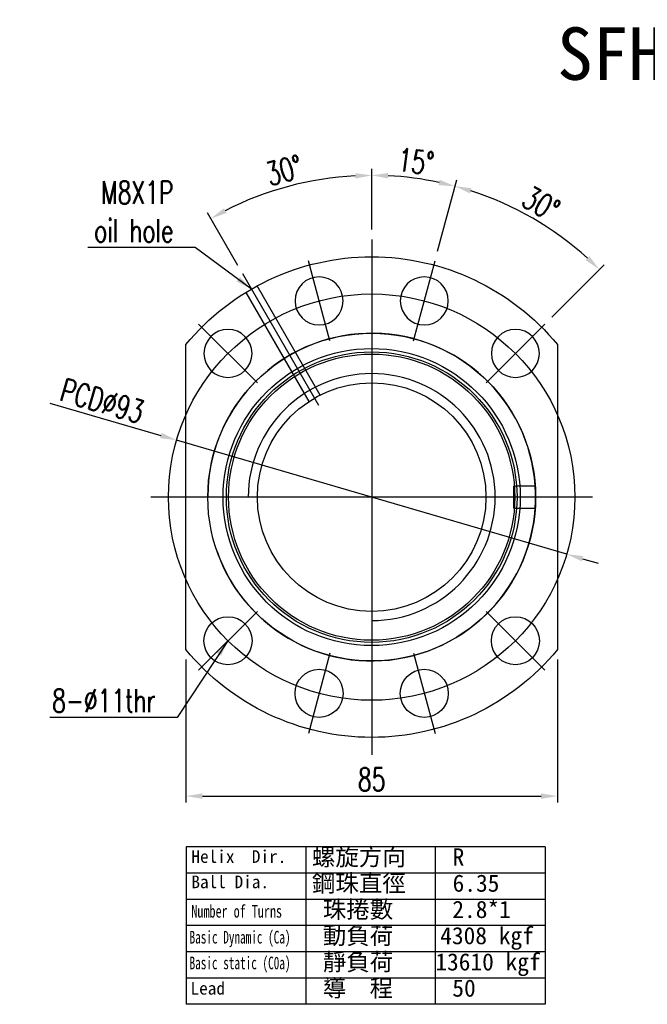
# Model space of a CAD drawing. Extents: x -381 to 2037, y -503 to 705.
# Tile 1 of 55: x -381 to -237, y -55 to 170. Entities that reach past the tile are written whole.
import ezdxf
from ezdxf.enums import TextEntityAlignment as Align
from ezdxf.lldxf.tags import DXFTag

# ---------------------------------------------------------------- set-up
doc = ezdxf.new("R2010")
doc.units = 0
doc.header["$LTSCALE"] = 2
doc.header["$MEASUREMENT"] = 0
for name, color, linetype in [('CHA', 7, 'Continuous'), ('CL', 1, 'CENTER'), ('HID', 2, 'DASHED'), ('OUT', 3, 'Continuous')]:
    doc.layers.add(name, color=color, linetype=linetype)
doc.styles.add('DIM-7', font='SIMPLEX.shx', dxfattribs={"width": 0.7, "bigfont": 'chineset.shx'})
doc.styles.add('T', font='kaiu.ttf')
tags = doc.linetypes.add('CENTER', pattern=[2, 1.25, -0.25, 0.25, -0.25]).pattern_tags.tags
tags[10:11] = [DXFTag(74, 4), DXFTag(75, 0), DXFTag(340, '0'), DXFTag(46, 0.0), DXFTag(50, 0.0), DXFTag(44, 0.0), DXFTag(45, 0.0)]
tags[8:9] = [DXFTag(74, 4), DXFTag(75, 0), DXFTag(340, '0'), DXFTag(46, 0.0), DXFTag(50, 0.0), DXFTag(44, 0.0), DXFTag(45, 0.0)]
tags[6:7] = [DXFTag(74, 4), DXFTag(75, 0), DXFTag(340, '0'), DXFTag(46, 0.0), DXFTag(50, 0.0), DXFTag(44, 0.0), DXFTag(45, 0.0)]
tags[4:5] = [DXFTag(74, 4), DXFTag(75, 0), DXFTag(340, '0'), DXFTag(46, 0.0), DXFTag(50, 0.0), DXFTag(44, 0.0), DXFTag(45, 0.0)]
tags = doc.linetypes.add('DASHED', pattern=[0.75, 0.5, -0.25]).pattern_tags.tags
tags[6:7] = [DXFTag(74, 4), DXFTag(75, 0), DXFTag(340, '0'), DXFTag(46, 0.0), DXFTag(50, 0.0), DXFTag(44, 0.0), DXFTag(45, 0.0)]
tags[4:5] = [DXFTag(74, 4), DXFTag(75, 0), DXFTag(340, '0'), DXFTag(46, 0.0), DXFTag(50, 0.0), DXFTag(44, 0.0), DXFTag(45, 0.0)]
doc.dimstyles.new('CNS', dxfattribs={"dimtxt": 3.5, "dimasz": 2.5, "dimexe": 1, "dimexo": 1.5, "dimgap": 0.09, "dimtad": 0, "dimdsep": 46, "dimtxsty": 'DIM-7', "dimcen": 0.09, "dimclrd": 1, "dimclre": 1, "dimclrt": 4, "dimadec": 0, "dimazin": 0, "dimtfac": 1, "dimtix": 1, "dimtmove": 2, "dimatfit": 3, "dimfxl": 1, "dimtvp": 0.971429, "dimtolj": 1, "dimarcsym": 0})

# ---------------------------------------------------------------- blocks, each defined once
blk = doc.blocks.new('*D5')
at = {"layer": 'CHA', "lineweight": -2, "transparency": 16777216}
for p, q in [((-342.49, 23.97), (-342.49, -8.81)), ((-257.49, 23.97), (-257.49, -8.81)), ((-338.74, -7.31), (-261.24, -7.31))]:
    blk.add_line(p, q, dxfattribs=at)
at = {"layer": 'CHA', "transparency": 16777216}
for points in [[(-338.74, -6.69), (-338.74, -7.94), (-342.49, -7.31)], [(-261.24, -6.69), (-261.24, -7.94), (-257.49, -7.31)]]:
    blk.add_solid(points, dxfattribs=at)
at = {"layer": 'DEFPOINTS', "color": 0, "transparency": 16777216}
for p in [(-342.49, 26.22), (-257.49, 26.22), (-257.49, -7.31)]:
    blk.add_point(p, dxfattribs=at)
at = {"layer": 'CHA', "transparency": 16777216, "insert": (-299.99, -3.49), "char_height": 5.25, "attachment_point": 5, "style": 'DIM-7'}
blk.add_mtext('\\A1;85', dxfattribs=at)
blk = doc.blocks.new('*D6')
at = {"layer": 'CHA', "lineweight": -2, "transparency": 16777216}
for p, q in [((-299.99, 122.38), (-299.99, 136.26)), ((-330.62, 114.17), (-337.56, 126.19))]:
    blk.add_line(p, q, dxfattribs=at)
blk.add_arc((-299.99, 61.13), 73.63, 92.9185, 117.0815, dxfattribs=at)
at = {"layer": 'CHA', "transparency": 16777216}
for points in [[(-303.76, 135.28), (-303.73, 134.04), (-299.99, 134.76)], [(-333.21, 126.13), (-333.81, 127.23), (-336.81, 124.89)]]:
    blk.add_solid(points, dxfattribs=at)
at = {"layer": 'DEFPOINTS', "color": 0, "transparency": 16777216}
for p in [(-312.78, 133.64), (-299.99, 120.13), (-329.49, 112.22), (-312.12, 82.13), (-299.99, 2.13)]:
    blk.add_point(p, dxfattribs=at)
at = {"layer": 'CHA', "transparency": 16777216, "insert": (-320.04, 135.94), "char_height": 5.25, "attachment_point": 5, "rotation": 15, "style": 'DIM-7'}
blk.add_mtext('\\A1;30°', dxfattribs=at)
blk = doc.blocks.new('*D7')
at = {"layer": 'CHA', "lineweight": -2, "transparency": 16777216}
for p, q in [((-373.61, 82.64), (-348.23, 75.22)), ((-255.36, 48.08), (-344.63, 74.17)), ((-251.76, 47.03), (-248.16, 45.98))]:
    blk.add_line(p, q, dxfattribs=at)
at = {"layer": 'CHA', "transparency": 16777216}
for points in [[(-348.05, 75.82), (-348.4, 74.62), (-344.63, 74.17)], [(-251.59, 47.63), (-251.94, 46.43), (-255.36, 48.08)]]:
    blk.add_solid(points, dxfattribs=at)
at = {"layer": 'DEFPOINTS', "color": 0, "transparency": 16777216}
for p in [(-344.63, 74.17), (-255.36, 48.08)]:
    blk.add_point(p, dxfattribs=at)
at = {"layer": 'CHA', "transparency": 16777216, "insert": (-361.65, 83.13), "char_height": 5.25, "attachment_point": 5, "rotation": 343.7085, "style": 'DIM-7'}
blk.add_mtext('\\A1;PCD∅93', dxfattribs=at)
blk = doc.blocks.new('*D14')
at = {"layer": 'CHA', "lineweight": -2, "transparency": 16777216}
for p, q in [((-299.99, 122.38), (-299.99, 136.28)), ((-284.92, 117.39), (-280.54, 133.72))]:
    blk.add_line(p, q, dxfattribs=at)
blk.add_arc((-299.99, 61.13), 73.65, 77.9174, 87.0826, dxfattribs=at)
at = {"layer": 'CHA', "transparency": 16777216}
for points in [[(-296.26, 134.06), (-296.23, 135.31), (-299.99, 134.78)], [(-284.43, 133.76), (-284.72, 132.54), (-280.93, 132.27)]]:
    blk.add_solid(points, dxfattribs=at)
at = {"layer": 'DEFPOINTS', "color": 0, "transparency": 16777216}
for p in [(-287.2, 133.66), (-299.99, 120.13), (-285.5, 115.22), (-290.42, 96.87), (-299.99, 2.13)]:
    blk.add_point(p, dxfattribs=at)
at = {"layer": 'CHA', "transparency": 16777216, "insert": (-289.88, 137.94), "char_height": 5.25, "attachment_point": 5, "rotation": 352.5, "style": 'DIM-7'}
blk.add_mtext('\\A1;15°', dxfattribs=at)
blk = doc.blocks.new('*D15')
at = {"layer": 'CHA', "lineweight": -2, "transparency": 16777216}
for p, q in [((-284.92, 117.39), (-280.54, 133.74)), ((-258.8, 102.32), (-246.83, 114.29))]:
    blk.add_line(p, q, dxfattribs=at)
blk.add_arc((-299.99, 61.13), 73.68, 47.9164, 72.0836, dxfattribs=at)
at = {"layer": 'CHA', "transparency": 16777216}
for points in [[(-277.5, 130.63), (-277.15, 131.83), (-280.92, 132.3)], [(-250.18, 116.26), (-251.04, 115.36), (-247.89, 113.23)]]:
    blk.add_solid(points, dxfattribs=at)
at = {"layer": 'DEFPOINTS', "color": 0, "transparency": 16777216}
for p in [(-257.73, 121.48), (-285.5, 115.22), (-260.4, 100.72), (-290.42, 96.87), (-273.83, 87.29)]:
    blk.add_point(p, dxfattribs=at)
at = {"layer": 'CHA', "transparency": 16777216, "insert": (-261.24, 128.25), "char_height": 5.25, "attachment_point": 5, "rotation": 330, "style": 'DIM-7'}
blk.add_mtext('\\A1;30°', dxfattribs=at)

msp = doc.modelspace()

# ---------------------------------------------------------------- linework, layer by layer
at = {"layer": 'CHA', "color": 0}
for p, q in [((-260.306, -18.934), (-342.44, -18.934)), ((-342.44, -18.934), (-342.44, -54.963)), ((-315.062, -18.934), (-315.062, -54.963)), ((-285.434, -18.934), (-285.434, -54.963)), ((-260.306, -18.934), (-260.306, -54.963)), ((-260.306, -24.939), (-342.44, -24.939)), ((-260.306, -30.944), (-342.44, -30.944)), ((-260.306, -36.948), (-342.44, -36.948)), ((-260.306, -42.953), (-342.44, -42.953)), ((-260.306, -48.958), (-342.44, -48.958)), ((-260.306, -54.963), (-342.44, -54.963))]:
    msp.add_line(p, q, dxfattribs=at)
msp.add_arc((-299.993, 61.127), 28.255, 270, 180, dxfattribs=at)
at = {"layer": 'CL', "color": 0, "ltscale": 5}
for p, q in [((-299.993, 120.127), (-299.993, 2.127)), ((-249.493, 61.127), (-350.493, 61.127))]:
    msp.add_line(p, q, dxfattribs=at)
at = {"layer": 'CL', "color": 0, "ltscale": 2}
for p, q in [((-309.57, 96.866), (-314.487, 115.219)), ((-290.417, 96.866), (-285.5, 115.219)), ((-312.121, 82.132), (-329.493, 112.222)), ((-326.156, 87.29), (-339.591, 100.725)), ((-273.831, 87.29), (-260.395, 100.725)), ((-326.156, 34.964), (-339.591, 21.529)), ((-273.831, 34.964), (-260.395, 21.529)), ((-309.57, 25.387), (-314.487, 7.035)), ((-290.417, 25.387), (-285.5, 7.035))]:
    msp.add_line(p, q, dxfattribs=at)
at = {"layer": 'CL', "color": 0, "ltscale": 5}
msp.add_circle((-299.993, 61.127), 46.5, dxfattribs=at)
at = {"layer": 'HID', "color": 0, "ltscale": 2.154286}
for p, q in [((-311.748, 84.486), (-326.184, 109.49)), ((-328.783, 107.991), (-314.346, 82.986)), ((-262.576, 63.627), (-267.493, 63.627)), ((-267.493, 58.627), (-267.493, 63.627)), ((-267.493, 58.627), (-262.577, 58.627))]:
    msp.add_line(p, q, dxfattribs=at)
for radius in [37.5, 34]:
    msp.add_circle((-299.993, 61.127), radius, dxfattribs=at)
at = {"layer": 'OUT', "color": 0}
for p, q in [((-342.493, 26.216), (-342.493, 96.037)), ((-257.493, 96.037), (-257.493, 26.216))]:
    msp.add_line(p, q, dxfattribs=at)
at = {"layer": 'OUT', "color": 0, "extrusion": (0, 0, -1)}
for centre in [(312.029, 106.042), (287.958, 106.042), (332.874, 94.007), (267.113, 94.007)]:
    msp.add_circle(centre, 5.5, dxfattribs=at)
at = {"layer": 'OUT', "color": 0}
for centre, radius in [((-299.993, 61.127), 33.25), ((-299.993, 61.127), 32.75), ((-299.993, 61.127), 26.15), ((-332.874, 28.246), 5.5), ((-267.113, 28.246), 5.5), ((-312.029, 16.211), 5.5), ((-287.958, 16.211), 5.5)]:
    msp.add_circle(centre, radius, dxfattribs=at)
at = {"layer": 'OUT', "color": 0, "extrusion": (0, 0, -1)}
for start, end in [(39.40057, 140.59943), (219.40057, 320.59943)]:
    msp.add_arc((299.993, 61.127), 55, start, end, dxfattribs=at)
at = {"layer": 'OUT', "color": 0}
msp.add_arc((-299.993, 61.127), 37.5, 199.3701, 179.75236, dxfattribs=at)

# ---------------------------------------------------------------- texts
at = {"layer": 'CHA', "color": 0, "style": 'T'}
msp.add_text('SFH5050', height=12, dxfattribs=at).set_placement((-228.997, 162.633), align=Align.MIDDLE)
for s, height, p in [('Helix  Dir.', 2.90304, (-341.247, -22.588)), ('螺旋方向', 3.9375, (-313.671, -23.197)), ('R', 3.938, (-281.483, -23.197)), ('鋼珠直徑', 3.9375, (-313.671, -29.201)), ('Ball Dia.', 2.903, (-341.247, -28.385)), ('6.35', 3.9375, (-281.483, -29.201)), ('珠捲數', 3.9375, (-311.171, -35.206)), ('2.8*1', 3.9375, (-281.543, -35.206)), ('動負荷', 3.9375, (-311.171, -41.211)), ('4308 kgf', 3.9375, (-284.319, -41.211)), ('靜負荷', 3.9375, (-311.171, -47.216)), ('13610 kgf', 3.9375, (-285.434, -47.216)), ('導  程', 3.9375, (-311.171, -53.22)), ('50', 3.9375, (-281.543, -53.22)), ('Lead', 2.903, (-341.455, -52.746))]:
    msp.add_text(s, height=height, dxfattribs=at).set_placement(p)
for s, width, p in [('Number of Turns', 0.7, (-341.247, -35.117)), ('Basic Dynamic (Ca)', 0.65, (-341.662, -41.049)), ('Basic static (C0a)', 0.65, (-341.662, -46.945))]:
    msp.add_text(s, height=2.90304, dxfattribs=dict(at, width=width)).set_placement(p)
at = {"layer": 'CHA', "color": 0, "char_height": 5.25, "attachment_point": 9, "style": 'DIM-7'}
for s, insert in [('\\A1;M8X1P\\Poil hole', (-345.36, 119.475)), ('\\A1;8-∅11thr', (-349.459, 11.905))]:
    msp.add_mtext(s, dxfattribs=dict(at, insert=insert))

# ---------------------------------------------------------------- dimensions: what is measured, and where the dimension line sits
at = {"layer": 'CHA', "color": 0}
for base, line1, line2, picture, middle in [((-287.203, 133.662), ((-290.417, 96.866), (-285.5, 115.219)), ((-299.993, 120.127), (-299.993, 2.127)), '*D14', (-289.88, 137.944)), ((-312.779, 133.637), ((-299.993, 120.127), (-299.993, 2.127)), ((-312.121, 82.132), (-329.493, 112.222)), '*D6', (-320.04, 135.941)), ((-257.732, 121.482), ((-273.831, 87.29), (-260.395, 100.725)), ((-290.417, 96.866), (-285.5, 115.219)), '*D15', (-261.241, 128.248))]:
    dim = msp.add_angular_dim_2l(base=base, line1=line1, line2=line2, dimstyle='CNS', override={"dimscale": 1.5, "dimgap": 0.8, "dimtad": 1, "dimclrd": 256, "dimclre": 256, "dimclrt": 256, "dimtix": 0, "dimtmove": 0}, dxfattribs=at)
    dim.commit()
    dim.dimension.update_dxf_attribs({"geometry": picture, "text_midpoint": middle})
dim = msp.add_diameter_dim_2p(p1=(-255.361, 48.082), p2=(-344.626, 74.171), text='PCD<>', dimstyle='CNS', override={"dimscale": 1.5, "dimgap": 0.8, "dimtad": 1, "dimclrd": 256, "dimclre": 256, "dimclrt": 256, "dimtix": 0, "dimtmove": 0}, dxfattribs=at)
dim.commit()
dim.dimension.update_dxf_attribs({"geometry": '*D7', "text_midpoint": (-361.646, 83.13)})
dim = msp.add_linear_dim(base=(-257.493, -7.311), p1=(-342.493, 26.216), p2=(-257.493, 26.216), dimstyle='CNS', override={"dimscale": 1.5, "dimgap": 0.8, "dimtad": 1, "dimclrd": 256, "dimclre": 256, "dimclrt": 256, "dimtix": 0, "dimtmove": 0}, dxfattribs=at)
dim.commit()
dim.dimension.update_dxf_attribs({"geometry": '*D5', "text_midpoint": (-299.993, -3.486)})

# ---------------------------------------------------------------- leaders
at = {"layer": 'CHA', "color": 0, "annotation_type": 0, "has_hookline": 1, "hookline_direction": 1}
for points, text_width in [([(-327.493, 108.758), (-340.41, 118.275), (-344.16, 118.275)], 19.6), ([(-332.874, 28.246), (-344.509, 10.705), (-348.259, 10.705)], 24.15)]:
    msp.add_leader(points, dimstyle='CNS', override={"dimscale": 1.5, "dimgap": 0.8, "dimtad": 1, "dimclrd": 256, "dimclre": 256, "dimclrt": 256, "dimtix": 0, "dimtmove": 0}, dxfattribs=dict(at, text_width=text_width))

doc.saveas('drawing.dxf')
